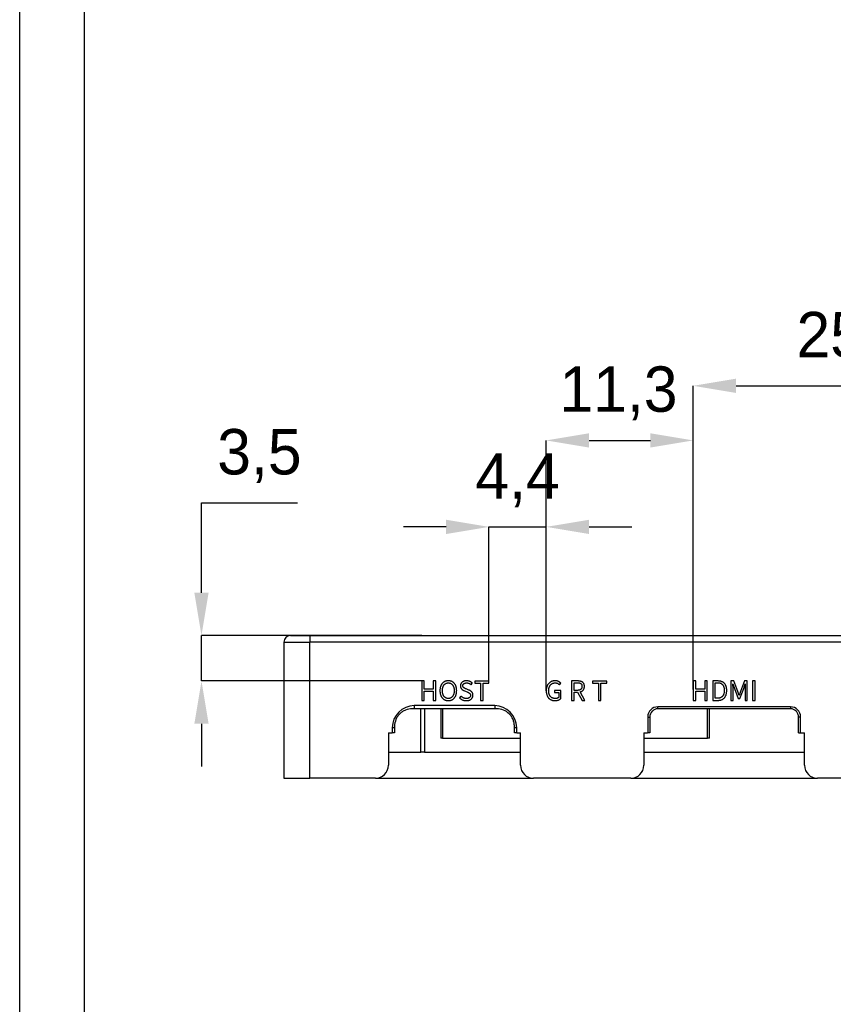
# Model space of a CAD drawing. Header units: millimetres. Extents: x 39 to 249, y 20 to 314.
# Tile 2 of 9: x 39 to 101, y 154 to 230. Entities that reach past the tile are written whole.
import ezdxf

# ---------------------------------------------------------------- set-up
doc = ezdxf.new("R2010")
doc.units = ezdxf.units.MM
doc.header["$PDSIZE"] = -1
doc.styles.get("Standard").update_dxf_attribs({"font": 'txt', "height": 3.5})
doc.dimstyles.new('ISO-25', dxfattribs={"dimtxt": 2.5, "dimasz": 2.5, "dimexe": 1.25, "dimexo": 0.625, "dimtad": 1, "dimtxsty": 'Standard', "dimcen": 2.5, "dimadec": 0, "dimazin": 0, "dimtfac": 1, "dimtmove": 0, "dimatfit": 3, "dimfxl": 1, "dimarcsym": 0})

# ---------------------------------------------------------------- blocks, each defined once
blk = doc.blocks.new('*D16')
at = {"color": 3, "lineweight": -2, "transparency": 16777216}
for p, q in [((52.705, 185.834), (52.705, 192.76)), ((52.705, 192.76), (60.115, 192.76)), ((69.689, 182.532), (52.705, 182.532)), ((52.705, 179.033), (52.705, 182.532)), ((69.689, 179.033), (52.705, 179.033)), ((52.705, 175.731), (52.705, 172.429))]:
    blk.add_line(p, q, dxfattribs=at)
at = {"color": 3, "transparency": 16777216}
for points in [[(52.154, 185.834), (53.255, 185.834), (52.705, 182.532)], [(52.154, 175.731), (53.255, 175.731), (52.705, 179.033)]]:
    blk.add_solid(points, dxfattribs=at)
at = {"layer": 'Defpoints', "color": 0, "transparency": 16777216}
for p in [(52.705, 182.532), (69.689, 182.532), (69.689, 179.033)]:
    blk.add_point(p, dxfattribs=at)
at = {"color": 3, "transparency": 16777216, "insert": (57.172, 196.385), "char_height": 3.5, "attachment_point": 5}
blk.add_mtext('3,5', dxfattribs=at)
blk = doc.blocks.new('*D17')
at = {"color": 3, "lineweight": -2, "transparency": 16777216}
for p, q in [((71.576, 190.915), (68.274, 190.915)), ((74.878, 178.866), (74.878, 190.915)), ((74.878, 190.915), (79.293, 190.915)), ((79.293, 178.279), (79.293, 190.915)), ((82.595, 190.915), (85.897, 190.915))]:
    blk.add_line(p, q, dxfattribs=at)
at = {"color": 3, "transparency": 16777216}
for points in [[(71.576, 191.465), (71.576, 190.364), (74.878, 190.915)], [(82.595, 191.465), (82.595, 190.364), (79.293, 190.915)]]:
    blk.add_solid(points, dxfattribs=at)
at = {"layer": 'Defpoints', "color": 0, "transparency": 16777216}
for p in [(79.293, 190.915), (74.878, 178.866), (79.293, 178.279)]:
    blk.add_point(p, dxfattribs=at)
at = {"color": 3, "transparency": 16777216, "insert": (77.085, 194.51), "char_height": 3.5, "attachment_point": 5}
blk.add_mtext('4,4', dxfattribs=at)
blk = doc.blocks.new('*D18')
at = {"color": 3, "lineweight": -2, "transparency": 16777216}
for p, q in [((79.296, 178.365), (79.296, 197.581)), ((82.598, 197.581), (87.33, 197.581)), ((90.632, 178.365), (90.632, 197.581))]:
    blk.add_line(p, q, dxfattribs=at)
at = {"color": 3, "transparency": 16777216}
for points in [[(82.598, 198.131), (82.598, 197.031), (79.296, 197.581)], [(87.33, 198.131), (87.33, 197.031), (90.632, 197.581)]]:
    blk.add_solid(points, dxfattribs=at)
at = {"layer": 'Defpoints', "color": 0, "transparency": 16777216}
for p in [(90.632, 197.581), (79.296, 178.365), (90.632, 178.365)]:
    blk.add_point(p, dxfattribs=at)
at = {"color": 3, "transparency": 16777216, "insert": (84.865, 201.214), "char_height": 3.5, "attachment_point": 5}
blk.add_mtext('11,3', dxfattribs=at)
blk = doc.blocks.new('*D19')
at = {"color": 3, "lineweight": -2, "transparency": 16777216}
for p, q in [((90.632, 179.033), (90.632, 201.793)), ((93.934, 201.793), (112.364, 201.793)), ((115.666, 179.05), (115.666, 201.793))]:
    blk.add_line(p, q, dxfattribs=at)
at = {"color": 3, "transparency": 16777216}
for points in [[(93.934, 202.343), (93.934, 201.243), (90.632, 201.793)], [(112.364, 202.343), (112.364, 201.243), (115.666, 201.793)]]:
    blk.add_solid(points, dxfattribs=at)
at = {"layer": 'Defpoints', "color": 0, "transparency": 16777216}
for p in [(115.666, 201.793), (90.632, 179.033), (115.666, 179.05)]:
    blk.add_point(p, dxfattribs=at)
at = {"color": 3, "transparency": 16777216, "insert": (103.149, 205.417), "char_height": 3.5, "attachment_point": 5}
blk.add_mtext('25,0', dxfattribs=at)

msp = doc.modelspace()

# ---------------------------------------------------------------- linework, layer by layer
at = {"color": 7, "linetype": 'Continuous', "lineweight": 25}
for p, q in [((61.0671, 182.5321), (61.0671, 182.0321)), ((61.0671, 182.5321), (131.4671, 182.5321)), ((59.0671, 182.0321), (61.0671, 182.0321)), ((59.0671, 182.0321), (59.0671, 171.5321)), ((61.0671, 171.5321), (61.0671, 182.0321)), ((131.4671, 182.0321), (61.0671, 182.0321)), ((69.8767, 179.0333), (69.6889, 179.0333)), ((69.6889, 179.0333), (69.6889, 177.5333)), ((69.8767, 178.404), (69.8767, 179.0333)), ((70.7705, 179.0333), (70.5827, 179.0333)), ((70.5827, 179.0333), (70.5827, 178.404)), ((70.7705, 177.5333), (70.7705, 179.0333)), ((73.3349, 178.3315), (73.1155, 178.4221)), ((73.4963, 178.746), (73.5942, 178.8647)), ((74.8779, 179.0315), (73.7781, 179.0315)), ((73.7781, 179.0315), (73.7781, 178.8663)), ((73.7781, 178.8663), (74.2341, 178.8663)), ((74.2341, 178.8663), (74.2341, 177.5333)), ((74.4219, 177.5333), (74.4219, 178.8663)), ((74.4219, 178.8663), (74.8779, 178.8663)), ((74.8779, 178.8663), (74.8779, 179.0315)), ((80.3126, 178.7436), (80.4119, 178.8646)), ((81.7175, 179.033), (81.2519, 179.0333)), ((81.2519, 179.0333), (81.2519, 177.5333)), ((81.4397, 178.3107), (81.4397, 178.9026)), ((81.4397, 178.9026), (81.6894, 178.9026)), ((83.9686, 179.0315), (82.8688, 179.0315)), ((82.8688, 179.0315), (82.8688, 178.8663)), ((82.8688, 178.8663), (83.3248, 178.8663)), ((83.3248, 178.8663), (83.3248, 177.5333)), ((83.5126, 177.5333), (83.5126, 178.8663)), ((83.5126, 178.8663), (83.9686, 178.8663)), ((83.9686, 178.8663), (83.9686, 179.0315)), ((90.8194, 179.0333), (90.6316, 179.0333)), ((90.6316, 179.0333), (90.6316, 177.5333)), ((90.8194, 178.404), (90.8194, 179.0333)), ((91.7132, 179.0333), (91.5254, 179.0333)), ((91.5254, 179.0333), (91.5254, 178.404)), ((91.7132, 177.5333), (91.7132, 179.0333)), ((92.5101, 179.033), (92.1339, 179.0333)), ((92.1339, 179.0333), (92.1339, 177.5351)), ((92.3217, 178.9026), (92.4936, 178.9026)), ((92.3217, 177.7003), (92.3217, 178.9026)), ((93.7681, 179.0333), (93.5412, 179.0333)), ((93.5412, 179.0333), (93.5412, 177.5333)), ((93.6877, 178.8072), (93.6959, 178.8075)), ((93.6959, 178.8075), (93.8158, 178.4626)), ((94.0606, 178.2272), (93.7681, 179.0333)), ((93.8158, 178.4626), (94.1043, 177.6855)), ((94.233, 177.6855), (94.5215, 178.4626)), ((94.5734, 179.0333), (94.2828, 178.2272)), ((94.5215, 178.4626), (94.6407, 178.8075)), ((94.794, 179.0333), (94.5734, 179.0333)), ((94.6407, 178.8075), (94.6485, 178.8075)), ((94.794, 177.5333), (94.794, 179.0333)), ((95.4026, 179.0333), (95.2148, 179.0333)), ((95.2148, 179.0333), (95.2148, 177.5333)), ((95.4026, 177.5333), (95.4026, 179.0333)), ((70.5827, 178.404), (69.8767, 178.404)), ((69.8767, 177.5333), (69.8767, 178.2387)), ((69.8767, 178.2387), (70.5827, 178.2387)), ((70.5827, 178.2387), (70.5827, 177.5333)), ((71.7416, 177.6816), (71.7416, 177.6819)), ((72.7145, 177.8646), (72.6028, 177.7382)), ((72.9775, 178.2771), (73.1992, 178.1848)), ((80.4318, 178.3089), (79.9415, 178.3089)), ((79.9415, 178.3089), (79.9415, 178.1437)), ((79.9415, 178.1437), (80.263, 178.1437)), ((80.263, 178.1437), (80.263, 177.7664)), ((80.4315, 177.6896), (80.4318, 178.3089)), ((81.6893, 178.3107), (81.4397, 178.3107)), ((81.4397, 177.5333), (81.4397, 178.1799)), ((81.4397, 178.1799), (81.7076, 178.1799)), ((81.7076, 178.1799), (82.069, 177.5333)), ((82.2836, 177.5333), (81.9005, 178.1973)), ((91.5254, 178.404), (90.8194, 178.404)), ((90.8194, 177.5333), (90.8194, 178.2387)), ((90.8194, 178.2387), (91.5254, 178.2387)), ((91.5254, 178.2387), (91.5254, 177.5333)), ((92.4935, 177.7003), (92.3217, 177.7003)), ((93.71, 177.5333), (93.71, 178.3614)), ((94.1043, 177.6855), (94.233, 177.6855)), ((94.1789, 177.9113), (94.1687, 177.9113)), ((94.6249, 178.3612), (94.6252, 177.5333)), ((75.3171, 177.1321), (69.1171, 177.1321)), ((69.1171, 177.1321), (69.1171, 176.8921)), ((75.3171, 176.8921), (69.1171, 176.8921)), ((69.6171, 173.5321), (69.6171, 176.8921)), ((69.6889, 177.5333), (69.8767, 177.5333)), ((70.5827, 177.5333), (70.7705, 177.5333)), ((71.1527, 176.8921), (71.1527, 174.6321)), ((71.7416, 177.5155), (71.7416, 177.5155)), ((74.2341, 177.5333), (74.4219, 177.5333)), ((75.3171, 177.1321), (75.3171, 176.8921)), ((79.9682, 177.5155), (79.9684, 177.5155)), ((81.2519, 177.5333), (81.4397, 177.5333)), ((82.069, 177.5333), (82.2836, 177.5333)), ((83.3248, 177.5333), (83.5126, 177.5333)), ((98.1271, 177.0421), (87.9071, 177.0421)), ((87.9071, 176.8866), (87.9071, 177.0421)), ((90.6316, 177.5333), (90.8194, 177.5333)), ((91.5254, 177.5333), (91.7132, 177.5333)), ((92.1339, 177.5351), (92.5184, 177.5351)), ((93.5412, 177.5333), (93.71, 177.5333)), ((94.6252, 177.5333), (94.794, 177.5333)), ((95.2148, 177.5333), (95.4026, 177.5333)), ((98.1271, 177.0421), (98.1271, 176.8866)), ((87.1171, 176.2521), (87.1171, 175.0356)), ((87.1171, 176.2521), (87.2747, 176.2521)), ((87.2749, 176.2317), (87.2749, 175.0321)), ((98.1223, 176.8866), (87.9118, 176.8866)), ((91.8809, 174.6321), (91.8809, 176.8866)), ((98.7592, 175.0321), (98.7592, 176.2317)), ((98.9171, 176.2521), (98.7594, 176.2521)), ((98.9171, 175.0351), (98.9171, 176.2521)), ((67.4171, 175.4321), (67.4171, 175.0321)), ((67.5971, 175.4321), (67.4171, 175.4321)), ((67.5971, 175.4321), (67.5971, 175.0321)), ((77.0171, 175.4321), (76.8371, 175.4321)), ((76.8371, 175.0321), (76.8371, 175.4321)), ((77.0171, 175.0321), (77.0171, 175.4321)), ((67.1171, 175.0321), (67.4171, 175.0321)), ((67.1171, 175.0321), (67.1171, 172.5321)), ((67.5971, 175.0321), (67.4171, 175.0321)), ((71.2991, 174.6321), (71.1527, 174.6321)), ((71.2991, 174.6321), (77.3171, 174.6321)), ((77.0171, 175.0321), (76.8371, 175.0321)), ((77.0171, 175.0321), (77.3171, 175.0321)), ((77.3171, 172.5321), (77.3171, 175.0321)), ((86.8171, 175.0321), (87.117, 175.0321)), ((86.8171, 175.0321), (86.8171, 172.5321)), ((86.8171, 174.6321), (91.7345, 174.6321)), ((87.2749, 175.0321), (87.1171, 175.0321)), ((91.8809, 174.6321), (91.7345, 174.6321)), ((98.7592, 175.0321), (98.9171, 175.0321)), ((98.9171, 175.0321), (99.2171, 175.0321)), ((99.2171, 172.5321), (99.2171, 175.0321)), ((67.1171, 173.5321), (69.6171, 173.5321)), ((69.9171, 173.5321), (69.6171, 173.5321)), ((69.9171, 173.5321), (77.3171, 173.5321)), ((86.8171, 173.5321), (99.2171, 173.5321)), ((59.0671, 171.5321), (61.0671, 171.5321)), ((66.1171, 171.5321), (61.0671, 171.5321)), ((66.1171, 171.5321), (78.3171, 171.5321)), ((85.8171, 171.5321), (78.3171, 171.5321)), ((85.8171, 171.5321), (100.2171, 171.5321)), ((113.5171, 171.5321), (100.2171, 171.5321))]:
    msp.add_line(p, q, dxfattribs=at)
at = {"color": 8, "linetype": 'Continuous', "lineweight": 25}
for p, q in [((69.9171, 176.8921), (69.9171, 173.5321)), ((71.2991, 176.8921), (71.2991, 174.6321)), ((91.7345, 174.6321), (91.7345, 176.8866))]:
    msp.add_line(p, q, dxfattribs=at)
for points in [[(38.6841, 314.4672), (248.6841, 314.4672), (248.6841, 20.4672), (38.6841, 20.4672)], [(43.6841, 309.4672), (243.6841, 309.4672), (243.6841, 25.4672), (43.6841, 25.4672)]]:
    msp.add_lwpolyline(points, close=True)
at = {"color": 7, "linetype": 'Continuous', "lineweight": 25}
for centre, radius, start, end in [((59.5671, 182.0321), 0.5, 90, 180), ((69.1171, 175.4321), 1.7, 90, 180), ((75.3171, 175.4321), 1.7, 0, 90), ((87.9071, 176.2521), 0.79, 90, 180), ((98.1271, 176.2521), 0.79, 0, 90), ((87.9118, 176.2494), 0.6372, 179.756588, 181.59196), ((87.9118, 176.2494), 0.6372, 90, 90.428721), ((98.1223, 176.2494), 0.6372, 89.571279, 90), ((98.1223, 176.2494), 0.6372, 358.40804, 0.243412), ((66.1171, 172.5321), 1, 270, 0), ((78.3171, 172.5321), 1, 180, 270), ((85.8171, 172.5321), 1, 270, 0), ((100.2171, 172.5321), 1, 180, 270)]:
    msp.add_arc(centre, radius, start, end, dxfattribs=at)
for points, knots in [([(59.5671, 182.5321), (59.5679, 182.5321), (59.5695, 182.5321), (59.5826, 182.5321), (59.6036, 182.5321), (59.6332, 182.5321), (59.6924, 182.5321), (59.804, 182.5321), (59.9991, 182.5321), (60.2373, 182.5321), (60.4763, 182.5321), (60.6929, 182.5321), (60.8785, 182.5321), (61.004, 182.5321), (61.0671, 182.5321)], [0, 0, 0, 0, 0.0482774, 0.0961591, 0.1439201, 0.1918374, 0.2401856, 0.370003, 0.5000481, 0.6298656, 0.7599108, 0.8401054, 0.919707, 1, 1, 1, 1]), ([(71.7416, 179.0508), (71.7177, 179.05), (71.671, 179.0484), (71.6028, 179.0381), (71.5384, 179.0218), (71.4775, 178.9996), (71.4208, 178.9704), (71.3675, 178.9356), (71.3182, 178.8941), (71.2728, 178.847), (71.232, 178.7941), (71.1961, 178.7363), (71.1663, 178.6731), (71.1412, 178.6054), (71.1216, 178.5328), (71.1076, 178.4553), (71.0981, 178.3729), (71.0967, 178.3162), (71.0959, 178.2872)], [0, 0, 0, 0, 0.0636917, 0.1245255, 0.1833461, 0.2404565, 0.2967533, 0.3529658, 0.4097307, 0.4679617, 0.5270287, 0.5872273, 0.6489601, 0.7128346, 0.7792848, 0.8490575, 0.9226133, 1, 1, 1, 1]), ([(71.284, 178.2872), (71.2845, 178.3099), (71.2855, 178.3542), (71.2917, 178.4186), (71.3019, 178.4792), (71.3153, 178.5361), (71.333, 178.589), (71.3539, 178.6382), (71.3791, 178.6835), (71.4078, 178.7246), (71.4396, 178.7618), (71.4746, 178.794), (71.5123, 178.8216), (71.5528, 178.8443), (71.5961, 178.862), (71.6421, 178.8746), (71.6909, 178.883), (71.7244, 178.8841), (71.7416, 178.8847)], [0, 0, 0, 0, 0.0804911, 0.1570739, 0.2293761, 0.298388, 0.363927, 0.4270256, 0.4877231, 0.547264, 0.604797, 0.6607292, 0.7155327, 0.7702595, 0.8249243, 0.8810899, 0.9391279, 1, 1, 1, 1]), ([(72.3867, 178.2872), (72.3859, 178.3162), (72.3844, 178.3729), (72.3754, 178.4553), (72.3613, 178.5328), (72.3417, 178.6054), (72.3167, 178.6731), (72.2868, 178.7363), (72.2509, 178.7941), (72.2101, 178.847), (72.1648, 178.8941), (72.1155, 178.9355), (72.0624, 178.9706), (72.0055, 178.9995), (71.9447, 179.0217), (71.8804, 179.0381), (71.8123, 179.0484), (71.7655, 179.05), (71.7416, 179.0508)], [0, 0, 0, 0, 0.0774075, 0.1509543, 0.2207459, 0.287214, 0.3511058, 0.4128552, 0.47307, 0.5321529, 0.5903997, 0.6471799, 0.7031872, 0.7597343, 0.8168602, 0.8754409, 0.9362912, 1, 1, 1, 1]), ([(71.7416, 178.8847), (71.7586, 178.8841), (71.7918, 178.883), (71.8403, 178.8746), (71.8862, 178.862), (71.9295, 178.8444), (71.9698, 178.8215), (72.0075, 178.794), (72.0424, 178.7617), (72.0746, 178.7247), (72.1033, 178.6835), (72.1284, 178.6381), (72.1497, 178.5891), (72.1673, 178.5361), (72.1807, 178.4792), (72.1909, 178.4186), (72.1971, 178.3542), (72.1983, 178.3099), (72.1989, 178.2872)], [0, 0, 0, 0, 0.06022919, 0.11797683, 0.17419705, 0.22891499, 0.28338837, 0.33824509, 0.39423172, 0.45205103, 0.51164982, 0.57240631, 0.63570612, 0.7013088, 0.77038786, 0.8427603, 0.91941759, 1, 1, 1, 1]), ([(73.1489, 179.0508), (73.1317, 179.0503), (73.0978, 179.0493), (73.0486, 179.0431), (73.0018, 179.0345), (72.9577, 179.0218), (72.9161, 179.0063), (72.8772, 178.987), (72.8408, 178.9647), (72.8073, 178.9392), (72.7768, 178.9111), (72.7504, 178.8803), (72.7276, 178.8479), (72.709, 178.8132), (72.6941, 178.7767), (72.6834, 178.738), (72.6764, 178.6974), (72.6751, 178.6695), (72.6744, 178.6553)], [0, 0, 0, 0, 0.0750494, 0.14709, 0.2155363, 0.2818221, 0.3463208, 0.4087529, 0.4704567, 0.5316408, 0.591698, 0.6503493, 0.7076022, 0.7638938, 0.8211014, 0.8788066, 0.9382361, 1, 1, 1, 1]), ([(72.6744, 178.6553), (72.6752, 178.6425), (72.6768, 178.6173), (72.682, 178.5805), (72.6904, 178.546), (72.7013, 178.5138), (72.7151, 178.4838), (72.7315, 178.4559), (72.7508, 178.4304), (72.7799, 178.3997), (72.8196, 178.3658), (72.8698, 178.3301), (72.9221, 178.2996), (72.959, 178.2846), (72.9775, 178.2771)], [0, 0, 0, 0, 0.0748323, 0.1461785, 0.2146672, 0.2801892, 0.343364, 0.4053758, 0.4672466, 0.5285613, 0.6502049, 0.7691651, 0.8848458, 1, 1, 1, 1]), ([(72.8625, 178.6675), (72.8628, 178.6757), (72.8634, 178.6916), (72.8673, 178.7149), (72.8736, 178.7368), (72.8823, 178.7574), (72.8933, 178.7769), (72.9068, 178.7947), (72.9224, 178.8114), (72.9406, 178.8263), (72.9604, 178.8401), (72.9824, 178.8516), (73.0059, 178.8618), (73.0311, 178.8701), (73.0582, 178.8762), (73.0869, 178.881), (73.1173, 178.884), (73.1382, 178.8845), (73.1489, 178.8847)], [0, 0, 0, 0, 0.0605015, 0.1187374, 0.1746789, 0.2298, 0.2848818, 0.3401159, 0.3958584, 0.4544147, 0.5142672, 0.5752198, 0.6385592, 0.7044668, 0.7725282, 0.8449297, 0.9204083, 1, 1, 1, 1]), ([(73.1155, 178.4221), (73.1001, 178.428), (73.0696, 178.4395), (73.0256, 178.4601), (72.9838, 178.4832), (72.9504, 178.504), (72.9259, 178.523), (72.9097, 178.5387), (72.896, 178.5564), (72.8846, 178.5756), (72.8756, 178.5964), (72.8688, 178.6187), (72.8643, 178.6426), (72.8631, 178.6591), (72.8625, 178.6675)], [0, 0, 0, 0, 0.1307616, 0.2591829, 0.3848388, 0.5100584, 0.5711027, 0.6306078, 0.6894439, 0.7479796, 0.8071511, 0.8688454, 0.9328571, 1, 1, 1, 1]), ([(73.5942, 178.8647), (73.5806, 178.8782), (73.553, 178.9054), (73.5067, 178.9414), (73.4558, 178.9729), (73.4009, 179.0002), (73.3424, 179.0227), (73.2805, 179.0386), (73.2157, 179.0487), (73.1714, 179.0501), (73.1489, 179.0508)], [0, 0, 0, 0, 0.1162143, 0.2340246, 0.3540535, 0.477841, 0.6041332, 0.732303, 0.8638083, 1, 1, 1, 1]), ([(73.1489, 178.8847), (73.1663, 178.8842), (73.2002, 178.8831), (73.2499, 178.8759), (73.2968, 178.8639), (73.3413, 178.8479), (73.3833, 178.8273), (73.4235, 178.8041), (73.4612, 178.7767), (73.4845, 178.7563), (73.4963, 178.746)], [0, 0, 0, 0, 0.1359087, 0.2659963, 0.3916548, 0.5145739, 0.6359863, 0.757302, 0.8778492, 1, 1, 1, 1]), ([(79.9807, 179.0508), (79.9557, 179.05), (79.9068, 179.0484), (79.8353, 179.0382), (79.7676, 179.0214), (79.7034, 178.999), (79.643, 178.97), (79.5863, 178.9346), (79.5337, 178.8928), (79.4848, 178.8452), (79.4408, 178.7919), (79.4021, 178.7332), (79.3693, 178.6695), (79.3425, 178.6009), (79.3212, 178.5274), (79.3055, 178.4489), (79.2956, 178.3654), (79.2938, 178.308), (79.2928, 178.2786)], [0, 0, 0, 0, 0.0644341, 0.1260775, 0.18578, 0.2440096, 0.3012294, 0.3581246, 0.4157509, 0.474257, 0.5335651, 0.593835, 0.6550496, 0.717879, 0.7835758, 0.8520832, 0.9240765, 1, 1, 1, 1]), ([(79.4809, 178.2851), (79.4815, 178.3078), (79.4826, 178.3521), (79.4895, 178.4167), (79.5004, 178.4775), (79.5155, 178.5345), (79.5348, 178.5876), (79.5584, 178.6369), (79.5858, 178.6825), (79.6176, 178.7239), (79.6526, 178.7614), (79.6913, 178.7935), (79.7327, 178.8214), (79.7773, 178.8441), (79.8249, 178.8617), (79.8755, 178.8744), (79.9292, 178.8826), (79.966, 178.884), (79.9849, 178.8847)], [0, 0, 0, 0, 0.0771722, 0.1506533, 0.2204682, 0.2870382, 0.3508486, 0.4124502, 0.4722795, 0.5316149, 0.5894993, 0.6461521, 0.7024687, 0.7587923, 0.8159007, 0.8746223, 0.935913, 1, 1, 1, 1]), ([(80.4119, 178.8646), (80.401, 178.8765), (80.3784, 178.901), (80.3387, 178.9338), (80.2939, 178.9648), (80.2527, 178.9885), (80.2169, 179.0059), (80.1879, 179.017), (80.1575, 179.0269), (80.1254, 179.0353), (80.0915, 179.0417), (80.056, 179.0464), (80.0189, 179.0498), (79.9936, 179.0505), (79.9807, 179.0508)], [0, 0, 0, 0, 0.1002018, 0.2060194, 0.318009, 0.4375649, 0.5001352, 0.5640536, 0.6298296, 0.6982839, 0.7695194, 0.843189, 0.9201793, 1, 1, 1, 1]), ([(79.9849, 178.8847), (80.0034, 178.884), (80.0391, 178.8826), (80.0904, 178.8749), (80.137, 178.8623), (80.179, 178.8445), (80.2169, 178.823), (80.252, 178.7995), (80.2842, 178.7732), (80.3032, 178.7534), (80.3126, 178.7436)], [0, 0, 0, 0, 0.15133214, 0.29106498, 0.42179213, 0.54452666, 0.66207051, 0.77611995, 0.88917794, 1, 1, 1, 1]), ([(82.0503, 178.6173), (82.0501, 178.6048), (82.0495, 178.5805), (82.0451, 178.5454), (82.0376, 178.5127), (82.0276, 178.4823), (82.0146, 178.4544), (81.9982, 178.4293), (81.9796, 178.4061), (81.9575, 178.3859), (81.933, 178.3679), (81.9058, 178.3524), (81.876, 178.3394), (81.8436, 178.3287), (81.8088, 178.3203), (81.7712, 178.315), (81.7311, 178.3113), (81.7035, 178.3109), (81.6893, 178.3107)], [0, 0, 0, 0, 0.06920084, 0.13447812, 0.19584844, 0.25485199, 0.31131247, 0.3661137, 0.42071122, 0.47546022, 0.53122027, 0.58873766, 0.6486931, 0.71116744, 0.77718789, 0.84711604, 0.9214936, 1, 1, 1, 1]), ([(81.6894, 178.9026), (81.7035, 178.9024), (81.7311, 178.9021), (81.7711, 178.8995), (81.8087, 178.8948), (81.8435, 178.888), (81.8758, 178.8791), (81.9057, 178.8683), (81.9327, 178.8547), (81.9576, 178.8397), (81.9794, 178.8217), (81.9984, 178.8009), (82.0145, 178.7773), (82.0278, 178.7507), (82.0376, 178.7212), (82.0451, 178.6891), (82.0496, 178.6542), (82.0501, 178.6299), (82.0503, 178.6173)], [0, 0, 0, 0, 0.0801061, 0.1559985, 0.2272421, 0.2941259, 0.3569991, 0.4168076, 0.4737515, 0.5279174, 0.5809207, 0.6333301, 0.6870058, 0.7421932, 0.800908, 0.8625429, 0.9287078, 1, 1, 1, 1]), ([(82.2381, 178.6173), (82.2374, 178.6364), (82.2359, 178.6733), (82.2285, 178.7263), (82.2167, 178.7746), (82.2008, 178.8186), (82.1798, 178.8576), (82.155, 178.8924), (82.1256, 178.9225), (82.0916, 178.9475), (82.0541, 178.9683), (82.0143, 178.9869), (81.9715, 179.0018), (81.9262, 179.0146), (81.8779, 179.0236), (81.8268, 179.0296), (81.7731, 179.0335), (81.7364, 179.0332), (81.7175, 179.033)], [0, 0, 0, 0, 0.075064, 0.1444757, 0.2092699, 0.2697155, 0.3273898, 0.3824603, 0.4368282, 0.4915017, 0.5473228, 0.604655, 0.6636079, 0.7248416, 0.788888, 0.8561719, 0.9262215, 1, 1, 1, 1]), ([(81.9005, 178.1973), (81.913, 178.2001), (81.9378, 178.2054), (81.9734, 178.2165), (82.0072, 178.2295), (82.0389, 178.2451), (82.0686, 178.2629), (82.0964, 178.2828), (82.122, 178.3053), (82.1459, 178.3296), (82.1675, 178.3564), (82.1859, 178.3861), (82.2017, 178.4184), (82.2148, 178.4532), (82.2248, 178.4907), (82.2322, 178.5306), (82.2371, 178.5731), (82.2378, 178.6023), (82.2381, 178.6173)], [0, 0, 0, 0, 0.0650915, 0.1281068, 0.188959, 0.2482072, 0.3067284, 0.364247, 0.421509, 0.4789969, 0.5368343, 0.5954522, 0.6558225, 0.7185494, 0.7835553, 0.8519588, 0.9241661, 1, 1, 1, 1]), ([(92.4936, 178.9026), (92.5153, 178.9019), (92.5573, 178.9007), (92.6182, 178.8932), (92.675, 178.8811), (92.7276, 178.8643), (92.776, 178.8424), (92.8205, 178.8163), (92.8603, 178.7848), (92.8958, 178.7486), (92.9271, 178.7079), (92.9544, 178.663), (92.9768, 178.6136), (92.9956, 178.5602), (93.0101, 178.5025), (93.0204, 178.4406), (93.0263, 178.3744), (93.027, 178.3288), (93.0275, 178.3053)], [0, 0, 0, 0, 0.0710361, 0.1377313, 0.2008072, 0.2608414, 0.3185028, 0.3743787, 0.4293675, 0.4844404, 0.5401965, 0.5971301, 0.656081, 0.7176609, 0.7822781, 0.850725, 0.9230578, 1, 1, 1, 1]), ([(93.2153, 178.3053), (93.2145, 178.3346), (93.2131, 178.3915), (93.205, 178.474), (93.1907, 178.5506), (93.1716, 178.622), (93.1468, 178.6876), (93.1158, 178.7475), (93.08, 178.802), (93.0382, 178.8505), (92.9914, 178.8937), (92.9384, 178.9306), (92.8804, 178.9623), (92.8168, 178.9882), (92.7477, 179.0079), (92.6734, 179.0225), (92.5935, 179.031), (92.5385, 179.0323), (92.5101, 179.033)], [0, 0, 0, 0, 0.0758567, 0.1469019, 0.2141084, 0.2772915, 0.3375997, 0.3952122, 0.4511824, 0.5058485, 0.5604065, 0.6155427, 0.6721579, 0.731081, 0.7926773, 0.8576681, 0.9267024, 1, 1, 1, 1]), ([(93.71, 178.3614), (93.7097, 178.3786), (93.7092, 178.4139), (93.7078, 178.4681), (93.7049, 178.5249), (93.7017, 178.5834), (93.6982, 178.6422), (93.6945, 178.6993), (93.6915, 178.7541), (93.6889, 178.7898), (93.6877, 178.8072)], [0, 0, 0, 0, 0.1152325, 0.2371035, 0.3643958, 0.4977397, 0.6311218, 0.7598525, 0.8825624, 1, 1, 1, 1]), ([(94.6485, 178.8075), (94.6472, 178.79), (94.6444, 178.7542), (94.6406, 178.6993), (94.6368, 178.6422), (94.6328, 178.5835), (94.6296, 178.5249), (94.6273, 178.468), (94.6253, 178.4138), (94.625, 178.3784), (94.6249, 178.3612)], [0, 0, 0, 0, 0.1179874, 0.2406003, 0.3691816, 0.5024057, 0.6355502, 0.7626227, 0.8843314, 1, 1, 1, 1]), ([(71.0959, 178.2872), (71.0967, 178.2581), (71.0981, 178.2014), (71.1076, 178.1188), (71.1217, 178.0408), (71.1412, 177.9677), (71.1662, 177.8995), (71.1963, 177.8359), (71.232, 177.7773), (71.2728, 177.7236), (71.3181, 177.6755), (71.3676, 177.6335), (71.4206, 177.5976), (71.4776, 177.5683), (71.5383, 177.5453), (71.6028, 177.5288), (71.6709, 177.5182), (71.7177, 177.5164), (71.7416, 177.5155)], [0, 0, 0, 0, 0.0770136, 0.1504758, 0.2201703, 0.2868072, 0.3508666, 0.4125387, 0.4731186, 0.5325258, 0.5910463, 0.6478759, 0.7042541, 0.7603993, 0.8174185, 0.8760209, 0.9366007, 1, 1, 1, 1]), ([(71.7416, 177.6819), (71.7245, 177.6825), (71.6909, 177.6836), (71.6421, 177.6922), (71.5961, 177.7055), (71.5529, 177.7239), (71.5121, 177.7467), (71.4746, 177.7754), (71.4396, 177.8085), (71.4078, 177.8465), (71.3791, 177.8885), (71.354, 177.9346), (71.333, 177.9845), (71.3153, 178.0379), (71.3019, 178.0951), (71.2918, 178.1559), (71.2855, 178.2203), (71.2845, 178.2645), (71.284, 178.2872)], [0, 0, 0, 0, 0.0605096, 0.1182421, 0.1742477, 0.2288385, 0.2833936, 0.3384777, 0.3947751, 0.4527446, 0.5127743, 0.5740088, 0.637354, 0.7031451, 0.7720641, 0.8442576, 0.9200132, 1, 1, 1, 1]), ([(71.7416, 177.5155), (71.7655, 177.5164), (71.8123, 177.5182), (71.8804, 177.5288), (71.9448, 177.5454), (72.0054, 177.5684), (72.0626, 177.5975), (72.1154, 177.6336), (72.1649, 177.6755), (72.2101, 177.7236), (72.2509, 177.7773), (72.2867, 177.8359), (72.3168, 177.8995), (72.3417, 177.9677), (72.3613, 178.0409), (72.3754, 178.1188), (72.3844, 178.2014), (72.3859, 178.2581), (72.3867, 178.2872)], [0, 0, 0, 0, 0.0634029, 0.1239997, 0.1823644, 0.2393996, 0.2957942, 0.3519706, 0.4088161, 0.4673531, 0.526777, 0.5873739, 0.6490634, 0.7131408, 0.7797964, 0.8495106, 0.9229648, 1, 1, 1, 1]), ([(72.1989, 178.2872), (72.1983, 178.2645), (72.1971, 178.2203), (72.1909, 178.1559), (72.1807, 178.0951), (72.1673, 178.0379), (72.1497, 177.9844), (72.1283, 177.9347), (72.1033, 177.8885), (72.0746, 177.8464), (72.0424, 177.8086), (72.0075, 177.7754), (71.97, 177.7468), (71.9294, 177.7238), (71.8863, 177.7055), (71.8404, 177.6923), (71.7918, 177.6837), (71.7586, 177.6823), (71.7416, 177.6816)], [0, 0, 0, 0, 0.0800771, 0.155906, 0.2281693, 0.297155, 0.3630096, 0.4265537, 0.4878474, 0.5479351, 0.6061864, 0.6625382, 0.7176756, 0.7719797, 0.8266233, 0.882683, 0.940127, 1, 1, 1, 1]), ([(72.6028, 177.7382), (72.6195, 177.7214), (72.6527, 177.688), (72.7089, 177.6447), (72.769, 177.6067), (72.8332, 177.5742), (72.9018, 177.5482), (72.9746, 177.5296), (73.0512, 177.518), (73.1035, 177.5163), (73.1302, 177.5155)], [0, 0, 0, 0, 0.1204195, 0.24014, 0.3601207, 0.4822127, 0.6063032, 0.7334707, 0.8640711, 1, 1, 1, 1]), ([(73.1323, 177.6816), (73.1124, 177.6824), (73.073, 177.6839), (73.0147, 177.6936), (72.958, 177.7096), (72.9031, 177.7308), (72.851, 177.7577), (72.8017, 177.7886), (72.7558, 177.8241), (72.7283, 177.8511), (72.7145, 177.8646)], [0, 0, 0, 0, 0.1271698, 0.2525931, 0.3777915, 0.5037917, 0.6292584, 0.7530523, 0.8760776, 1, 1, 1, 1]), ([(73.1302, 177.5155), (73.1498, 177.5162), (73.188, 177.5175), (73.2435, 177.5243), (73.2957, 177.5338), (73.3446, 177.5476), (73.3902, 177.5647), (73.4324, 177.5857), (73.4713, 177.61), (73.5063, 177.6381), (73.5378, 177.6686), (73.5653, 177.7014), (73.5886, 177.736), (73.6078, 177.7725), (73.6228, 177.811), (73.6333, 177.8514), (73.6406, 177.8936), (73.6414, 177.9224), (73.6419, 177.9371)], [0, 0, 0, 0, 0.07938, 0.1543744, 0.2256802, 0.2938808, 0.3593969, 0.4224285, 0.4839711, 0.5443779, 0.6035579, 0.6609766, 0.7169474, 0.7721103, 0.8275067, 0.8834503, 0.9406536, 1, 1, 1, 1]), ([(73.4541, 177.9232), (73.4538, 177.9142), (73.4532, 177.8967), (73.4489, 177.8711), (73.4422, 177.8468), (73.4325, 177.8241), (73.4206, 177.8028), (73.4058, 177.783), (73.3885, 177.7645), (73.3686, 177.7476), (73.3462, 177.7326), (73.322, 177.719), (73.2955, 177.7078), (73.2668, 177.6986), (73.2361, 177.6912), (73.2033, 177.6859), (73.1685, 177.6827), (73.1446, 177.682), (73.1323, 177.6816)], [0, 0, 0, 0, 0.05927934, 0.11658135, 0.17195649, 0.2261873, 0.27978035, 0.33383943, 0.38967348, 0.44752384, 0.50717049, 0.56810834, 0.6317506, 0.69809459, 0.76779879, 0.8411019, 0.91838572, 1, 1, 1, 1]), ([(73.1992, 178.1848), (73.2169, 178.1775), (73.251, 178.1634), (73.2992, 178.1401), (73.3419, 178.1146), (73.3747, 178.0927), (73.3975, 178.0731), (73.4123, 178.0568), (73.4248, 178.0387), (73.4349, 178.0187), (73.4433, 177.9974), (73.4493, 177.9742), (73.4527, 177.9492), (73.4536, 177.932), (73.4541, 177.9232)], [0, 0, 0, 0, 0.1460062, 0.2816663, 0.4081565, 0.5260875, 0.5823758, 0.6375345, 0.6935578, 0.7497188, 0.8081567, 0.8683362, 0.9325231, 1, 1, 1, 1]), ([(73.6419, 177.9371), (73.6414, 177.9502), (73.6403, 177.9758), (73.636, 178.013), (73.6287, 178.0479), (73.6195, 178.0806), (73.607, 178.111), (73.5923, 178.1393), (73.5747, 178.1653), (73.5476, 178.1968), (73.5091, 178.2326), (73.457, 178.2708), (73.3986, 178.3044), (73.3565, 178.3223), (73.3349, 178.3315)], [0, 0, 0, 0, 0.0732364, 0.1429886, 0.2091614, 0.2726325, 0.3330257, 0.3925048, 0.4507452, 0.5081361, 0.6245444, 0.7442228, 0.8688135, 1, 1, 1, 1]), ([(79.2928, 178.2786), (79.2936, 178.2492), (79.2952, 178.192), (79.3055, 178.109), (79.3198, 178.0308), (79.3409, 177.9579), (79.3667, 177.8898), (79.3993, 177.8272), (79.4362, 177.7689), (79.4795, 177.7168), (79.5271, 177.67), (79.5787, 177.629), (79.6344, 177.5943), (79.6938, 177.566), (79.7571, 177.5439), (79.8241, 177.5279), (79.8949, 177.518), (79.9434, 177.5163), (79.9682, 177.5155)], [0, 0, 0, 0, 0.0766321, 0.1492966, 0.218284, 0.2839386, 0.3471492, 0.4082262, 0.4679167, 0.526897, 0.5848752, 0.6419515, 0.6986481, 0.7556823, 0.8135149, 0.8733621, 0.9352519, 1, 1, 1, 1]), ([(79.987, 177.6816), (79.9671, 177.6822), (79.9284, 177.6834), (79.8722, 177.6916), (79.8194, 177.7042), (79.7704, 177.7222), (79.7249, 177.7447), (79.6832, 177.7724), (79.645, 177.8049), (79.6107, 177.8423), (79.5804, 177.8841), (79.5539, 177.9298), (79.5311, 177.9793), (79.5134, 178.0331), (79.4984, 178.0904), (79.4888, 178.1519), (79.4824, 178.2172), (79.4814, 178.2621), (79.4809, 178.2851)], [0, 0, 0, 0, 0.0666499, 0.1301941, 0.1904957, 0.2486188, 0.3051809, 0.3606604, 0.416617, 0.4731498, 0.5308021, 0.5897145, 0.6504801, 0.7137369, 0.7796892, 0.8491805, 0.9227367, 1, 1, 1, 1]), ([(79.9684, 177.5155), (79.9935, 177.5162), (80.0423, 177.5176), (80.1132, 177.5274), (80.1798, 177.5422), (80.2414, 177.5635), (80.2977, 177.5893), (80.3485, 177.6186), (80.3935, 177.6515), (80.419, 177.6771), (80.4315, 177.6896)], [0, 0, 0, 0, 0.147734, 0.2881579, 0.4219249, 0.5498913, 0.6720883, 0.7871245, 0.8957725, 1, 1, 1, 1]), ([(80.263, 177.7664), (80.2547, 177.7598), (80.2379, 177.7465), (80.2095, 177.7297), (80.1778, 177.7156), (80.1432, 177.7036), (80.1064, 177.6938), (80.0678, 177.6872), (80.0279, 177.6824), (80.0007, 177.6819), (79.987, 177.6816)], [0, 0, 0, 0, 0.1075995, 0.2180561, 0.3355237, 0.460678, 0.5911895, 0.7234694, 0.859588, 1, 1, 1, 1]), ([(93.0275, 178.3053), (93.027, 178.2819), (93.0262, 178.2365), (93.0204, 178.1703), (93.01, 178.1083), (92.9955, 178.0503), (92.9768, 177.9964), (92.9543, 177.9464), (92.9271, 177.9007), (92.8959, 177.8591), (92.8603, 177.822), (92.8204, 177.7896), (92.7762, 177.7621), (92.7276, 177.7399), (92.675, 177.7222), (92.6182, 177.71), (92.5573, 177.7021), (92.5152, 177.7009), (92.4935, 177.7003)], [0, 0, 0, 0, 0.076201, 0.1481403, 0.2162148, 0.2807934, 0.3426475, 0.4018646, 0.4593184, 0.5155407, 0.5710085, 0.6263033, 0.682546, 0.7401619, 0.8000715, 0.8628731, 0.9292455, 1, 1, 1, 1]), ([(92.5184, 177.5351), (92.5462, 177.5359), (92.6002, 177.5375), (92.6786, 177.5477), (92.7519, 177.5639), (92.82, 177.5864), (92.8828, 177.6154), (92.9405, 177.6503), (92.9928, 177.6919), (93.0396, 177.7398), (93.0808, 177.7932), (93.1172, 177.8515), (93.1474, 177.9151), (93.1721, 177.9836), (93.1913, 178.057), (93.2051, 178.1353), (93.2135, 178.2187), (93.2147, 178.2759), (93.2153, 178.3053)], [0, 0, 0, 0, 0.0705168, 0.1372169, 0.2003729, 0.2608214, 0.3190029, 0.3755546, 0.4317657, 0.488147, 0.5451494, 0.6028708, 0.6622705, 0.723535, 0.7875322, 0.8547299, 0.9252564, 1, 1, 1, 1]), ([(94.1687, 177.9113), (94.1503, 177.9638), (94.1135, 178.0689), (94.0782, 178.1744), (94.0606, 178.2272)], [0, 0, 0, 0, 0.5003777, 1, 1, 1, 1]), ([(94.2828, 178.2272), (94.2655, 178.1745), (94.231, 178.0692), (94.1962, 177.9639), (94.1789, 177.9113)], [0, 0, 0, 0, 0.5004785, 1, 1, 1, 1]), ([(68.9471, 176.8921), (68.7725, 176.8921), (68.6025, 176.8594), (68.3559, 176.7591), (68.2781, 176.718), (68.131, 176.6211), (68.061, 176.5645), (67.9343, 176.4392), (67.8777, 176.3709), (67.7781, 176.2233), (67.7351, 176.1435), (67.6327, 175.8978), (67.5971, 175.72), (67.5971, 175.5421)], [0, 0, 0, 0, 0.25, 0.25, 0.375, 0.375, 0.5, 0.5, 0.625, 0.625, 0.75, 0.75, 1, 1, 1, 1]), ([(76.8371, 175.5421), (76.8371, 175.631), (76.8284, 175.7186), (76.794, 175.8917), (76.7678, 175.978), (76.6996, 176.1423), (76.6577, 176.2204), (76.5584, 176.3683), (76.5008, 176.4381), (76.3122, 176.6252), (76.1606, 176.7251), (75.8363, 176.8579), (75.6615, 176.8921), (75.4871, 176.8921)], [0, 0, 0, 0, 0.125, 0.125, 0.25, 0.25, 0.375, 0.375, 0.5, 0.5, 0.75, 0.75, 1, 1, 1, 1]), ([(87.9071, 176.8866), (87.8235, 176.8859), (87.7422, 176.8692), (87.5889, 176.805), (87.5192, 176.758), (87.344, 176.5825), (87.2754, 176.4192), (87.2747, 176.2521)], [0, 0, 0, 0, 0.25, 0.25, 0.5, 0.5, 1, 1, 1, 1]), ([(98.7594, 176.2521), (98.7591, 176.3357), (98.7426, 176.4171), (98.6788, 176.5706), (98.6321, 176.6405), (98.4572, 176.8161), (98.2941, 176.8853), (98.1271, 176.8866)], [0, 0, 0, 0, 0.25, 0.25, 0.5, 0.5, 1, 1, 1, 1])]:
    msp.add_open_spline(points, degree=3, knots=knots, dxfattribs=at)
for points in [[(69.1171, 176.8921), (69.06, 176.8921), (69.0032, 176.8921), (68.9471, 176.8921)], [(75.4871, 176.8921), (75.4314, 176.8921), (75.3738, 176.8921), (75.3171, 176.8921)], [(67.5971, 175.5421), (67.5971, 175.5054), (67.5971, 175.4687), (67.5971, 175.4321)], [(76.8371, 175.4321), (76.8371, 175.469), (76.8371, 175.5057), (76.8371, 175.5421)]]:
    msp.add_open_spline(points, degree=3, dxfattribs=at)

# ---------------------------------------------------------------- dimensions: what is measured, and where the dimension line sits
for base, p1, p2, picture, middle in [((115.666, 201.7931), (90.6316, 179.0333), (115.666, 179.05), '*D19', (103.1488, 201.7931)), ((90.6316, 197.581), (79.2956, 178.3654), (90.6316, 178.3654), '*D18', (84.865, 197.581)), ((79.2928, 190.9147), (74.8779, 178.8663), (79.2928, 178.2786), '*D17', (77.0853, 190.9147))]:
    dim = msp.add_linear_dim(base=base, p1=p1, p2=p2, dimstyle='ISO-25', override={"dimtxt": 3.5, "dimasz": 3.302, "dimexe": 0, "dimexo": 0, "dimgap": 1.524, "dimtih": 1, "dimtoh": 1, "dimdec": 1, "dimzin": 1, "dimclrd": 3, "dimclre": 3, "dimclrt": 3, "dimadec": 3, "dimtdec": 1, "dimtfillclr": 3, "dimtzin": 1})
    dim.commit()
    dim.dimension.update_dxf_attribs({"geometry": picture, "text_midpoint": middle, "dimtype": 160})
dim = msp.add_linear_dim(base=(52.7045, 182.5321), p1=(69.6889, 179.0333), p2=(69.6889, 182.5321), angle=90, dimstyle='ISO-25', override={"dimtxt": 3.5, "dimasz": 3.302, "dimexe": 0, "dimexo": 0, "dimgap": 1.524, "dimtih": 1, "dimtoh": 1, "dimdec": 1, "dimzin": 1, "dimclrd": 3, "dimclre": 3, "dimclrt": 3, "dimadec": 3, "dimtdec": 1, "dimtfillclr": 3, "dimtzin": 1})
dim.commit()
dim.dimension.update_dxf_attribs({"geometry": '*D16', "text_midpoint": (57.1716, 192.7604), "dimtype": 161})

doc.saveas('drawing.dxf')
